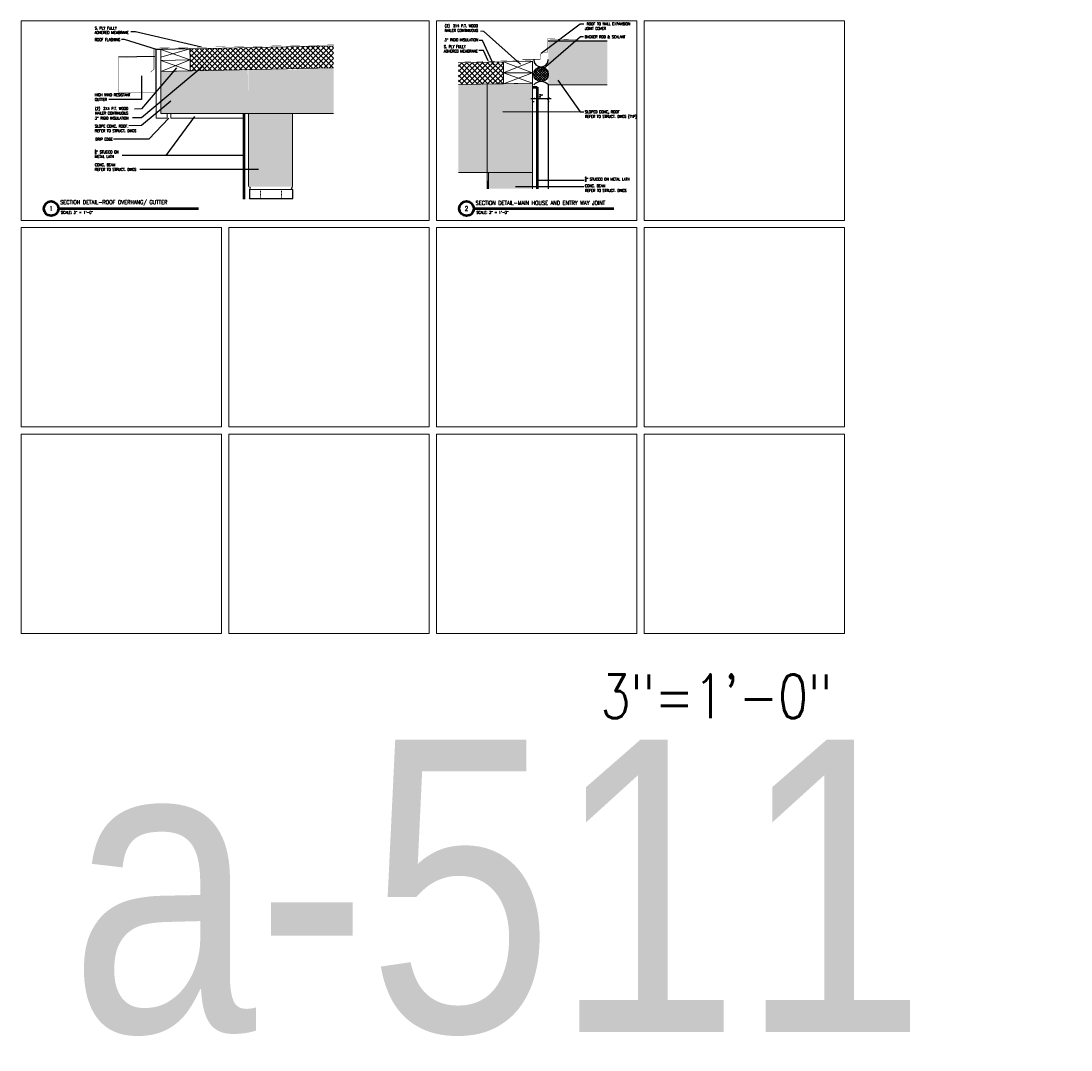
# Model space of a CAD drawing. Header units: inches. Extents: x -3803 to 30266, y -3756 to 4522.
# Tile 47 of 47: x 24659 to 24803, y 3630 to 3771. Entities that reach past the tile are written whole.
import ezdxf
from ezdxf.xclip import XClip

# ---------------------------------------------------------------- set-up
doc = ezdxf.new("R2010")
doc.units = ezdxf.units.IN
doc.header["$LTSCALE"] = 0.011
doc.header["$MEASUREMENT"] = 0
doc.header["$XCLIPFRAME"] = 0
doc.header["$PDMODE"] = 1
doc.linetypes.add('DGN Style 3', pattern=[2.233833, 1.595595, -0.638238])
doc.layers.get('0').update_dxf_attribs({"linetype": 'CONTINUOUS'})
doc.layers.get('Defpoints').update_dxf_attribs({"linetype": 'CONTINUOUS'})
for name, color, linetype in [('A-elev-8', 8, 'CONTINUOUS'), ('Flashing', 5, 'CONTINUOUS'), ('Hatch', 254, 'CONTINUOUS'), ('TEXT', 2, 'CONTINUOUS')]:
    doc.layers.add(name, color=color, linetype=linetype)
for name, color, linetype, lineweight in [('A-STRC-IDEN-48', 144, 'CONTINUOUS', 50), ('DIM', 4, 'CONTINUOUS', 13), ('G-NOTE', 134, 'CONTINUOUS', 18), ('G-PEN0', 174, 'CONTINUOUS', 13), ('G-PEN1', 214, 'CONTINUOUS', 18), ('G-PEN2', 8, 'CONTINUOUS', 25), ('G-PEN3', 2, 'CONTINUOUS', 35), ('G-PEN4', 4, 'CONTINUOUS', 50)]:
    doc.layers.add(name, color=color, linetype=linetype, lineweight=lineweight)
doc.layers.add('MS_NONPLOT', color=7, linetype='CONTINUOUS', lineweight=0, plot=False)
doc.styles.add('ROM_SML_004', font='ROMANS.shx', dxfattribs={"width": 0.8, "height": 0.375})
doc.styles.add('ROMANS', font='romans.shx')
doc.styles.add('ROMANS-LRG', font='romans.shx', dxfattribs={"width": 0.75, "height": 0.1875})
doc.styles.add('ROMANS_SML_012', font='ROMANS.shx', dxfattribs={"width": 0.8, "height": 1.125})
doc.dimstyles.new('DIM_004', dxfattribs={"dimscale": 4, "dimtxt": 0.09375, "dimasz": 0.09375, "dimexe": 0.125, "dimexo": 0.09375, "dimgap": 0.03125, "dimtad": 1, "dimdec": 4, "dimrnd": 0.0625, "dimzin": 15, "dimdsep": 46, "dimlunit": 4, "dimtxsty": 'ROMANS', "dimblk1": 'ARCHTICK', "dimblk2": 'ARCHTICK', "dimsah": 1, "dimcen": 0.0625, "dimdle": 0.09375, "dimclrd": 256, "dimclre": 256, "dimclrt": 134, "dimadec": 0, "dimazin": 0, "dimtfac": 1, "dimtdec": 4, "dimtix": 1, "dimtmove": 2, "dimatfit": 3, "dimldrblk": 'ARCHTICK', "dimfxl": 1, "dimtvp": 1.2, "dimfrac": 2, "dimtolj": 1, "dimtzin": 15, "dimarcsym": 0})
doc.dimstyles.new('DIM_004 Leader', dxfattribs={"dimscale": 4, "dimtxt": 0.09375, "dimasz": 0.09375, "dimexe": 0.125, "dimexo": 0.09375, "dimgap": 0.03125, "dimtad": 0, "dimjust": 2, "dimdec": 4, "dimrnd": 0.0625, "dimzin": 15, "dimdsep": 46, "dimlunit": 4, "dimtxsty": 'ROMANS', "dimcen": 0.0625, "dimdle": 0.09375, "dimclrd": 256, "dimclre": 256, "dimclrt": 256, "dimadec": 0, "dimazin": 0, "dimtfac": 1, "dimtdec": 4, "dimtix": 1, "dimtmove": 2, "dimatfit": 3, "dimfxl": 1, "dimtvp": 1.2, "dimfrac": 2, "dimtolj": 1, "dimtzin": 15, "dimarcsym": 0})

# ---------------------------------------------------------------- blocks, each defined once
blk = doc.blocks.new('PT01')
at = {"layer": 'A-elev-8', "ltscale": 10, "true_color": 0xc7c8ca}
h = blk.add_hatch(dxfattribs=at)
h.set_pattern_fill('ANSI37', color=9, scale=2)
h.set_pattern_definition([(45, (-33231.9728, -3415.6839), (-0.1767766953, 0.1767766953), []), (135, (-33231.9728, -3415.6839), (-0.1767766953, -0.1767766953), [])])
h.paths.add_polyline_path([(-214.83, 137.26), (-214.83, 137.68, -0.89861), (-212.85, 137.47, -0.89861)])
at = {"layer": 'G-PEN0', "true_color": 0xc7c8ca}
h = blk.add_hatch(color=9, dxfattribs=at)
h.paths.add_polyline_path([(-214.85, 136), (-214.85, 136), (-214.97, 136), (-214.98, 136)])
h.paths.add_polyline_path([(-212.85, 142), (-212.85, 136), (-194.89, 136), (-194.89, 138.55), (-194.89, 138.97), (-194.89, 139.82), (-194.89, 140.24), (-194.89, 142)])
h.paths.add_polyline_path([(-215.01, 136.01), (-221.05, 136.01), (-221.07, 126.01), (-215, 126.01)])
for points in [[(-241.17, 135.71), (-215, 136.25), (-215.01, 124.01), (-241.14, 124.01)], [(-0.11, 130), (-11.99, 129.74), (-11.99, 124.01), (0.01, 124.01)], [(-0.03, 130.01), (0.01, 130.01), (6.05, 130.01), (6, 114.01), (0, 114.01)], [(26.13, 130.55), (5.88, 130.01), (5.88, 124.01), (26, 124.01)]]:
    blk.add_hatch(color=9, dxfattribs=at).paths.add_polyline_path(points)
at = {"layer": 'G-PEN0', "ltscale": 10, "true_color": 0xc7c8ca}
blk.add_hatch(color=9, dxfattribs=at).paths.add_polyline_path([(-215, 114.01), (-221.05, 114.01), (-221.05, 124.01), (-215, 124.01)])
at = {"layer": 'Hatch', "ltscale": 10, "true_color": 0xc7c8ca}
h = blk.add_hatch(dxfattribs=at)
h.set_pattern_fill('ANSI37', color=9, scale=4)
h.set_pattern_definition([(45, (-24592.8094, -3644.72453), (-0.353553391, 0.353553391), []), (135, (-24592.8094, -3644.72453), (-0.353553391, -0.353553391), [])])
edge = h.paths.add_edge_path()
edge.add_line((-241.17, 135.71), (-219, 136.17))
edge.add_line((-219, 136.17), (-219, 139.17))
edge.add_line((-219, 139.17), (-241.17, 138.63))
h = blk.add_hatch(dxfattribs=at)
h.set_pattern_fill('ANSI37', color=9, scale=4)
h.set_pattern_definition([(45, (-24253.9294, -3648.3288), (-0.353553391, 0.353553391), []), (135, (-24253.9294, -3648.3288), (-0.353553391, -0.353553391), [])])
h.paths.add_polyline_path([(-7.99, 132.84), (26.13, 133.55), (26.13, 130.55), (-7.99, 129.84)])
at = {"ltscale": 10}
blk.add_line((0.19, 112.38), (6, 112.38), dxfattribs=at)
at = {"layer": 'A-elev-8', "ltscale": 10}
blk.add_circle((-213.85, 137.47), 1, dxfattribs=at)
for centre, radius, start, end in [((-213.85, 139.47), 1, 180, 0), ((-213.85, 135.1), 1.35, 41.9093, 137.7188)]:
    blk.add_arc(centre, radius, start, end, dxfattribs=at)
at = {"layer": 'DIM', "ltscale": 10}
for p, q in [((-212.85, 142.01), (-194.89, 142.01)), ((-212.85, 142), (-194.89, 142)), ((-215, 139.26), (-219, 137.67)), ((-219, 139.17), (-215, 137.67)), ((-215, 137.67), (-219, 136.17)), ((-219, 137.67), (-215, 136.25)), ((-241.17, 135.71), (-215, 136.25)), ((-215, 136.25), (-215, 124.01)), ((-212.85, 136.01), (-194.89, 136.01)), ((-7.99, 132.84), (26.13, 133.55)), ((-12.61, 123.38), (-12.61, 132.76)), ((-12.61, 132.76), (-11.99, 132.76)), ((-8.02, 132.84), (-11.99, 131.74)), ((-11.99, 132.76), (-7.99, 131.34)), ((-7.99, 131.34), (-11.99, 129.74)), ((-11.99, 131.25), (-7.99, 129.84)), ((-11.99, 129.76), (26.13, 130.55)), ((-11.99, 124.01), (-11.99, 129.76)), ((-241.17, 124.01), (-215.01, 124.01)), ((26, 124.01), (-11.99, 124.01)), ((-11.11, 123.38), (-11.11, 124.01)), ((-10.61, 123.38), (-10.61, 124.01)), ((0.01, 114.01), (0.01, 124.01)), ((6, 114.01), (6, 124)), ((-11.11, 123.38), (-12.61, 123.38)), ((-0.61, 123.38), (-10.61, 123.38))]:
    blk.add_line(p, q, dxfattribs=at)
for points in [[(-215, 139.27), (-219, 139.17), (-219, 137.67), (-215, 137.67)], [(-215, 137.67), (-219, 137.67), (-219, 136.17), (-215, 136.25)], [(-8.02, 132.84), (-11.99, 132.76), (-11.99, 131.25), (-7.99, 131.34)], [(-7.99, 131.34), (-11.99, 131.25), (-11.99, 129.74), (-7.99, 129.84)], [(-221.07, 114.01), (-215, 114.01), (-215, 124.01), (-221.05, 124.01)], [(-215, 114.01), (-221.05, 114.01), (-221.05, 124.01), (-215, 124.01)]]:
    blk.add_lwpolyline(points, close=True, dxfattribs=at)
blk.add_lwpolyline([(-241.17, 135.71), (-219, 136.17), (-219, 139.17), (-241.17, 138.63)], dxfattribs=at)
at = {"layer": 'DIM', "ltscale": 10, "flags": 128}
blk.add_lwpolyline([(-221.22, 136.01), (-221.22, 87.88), (-220.26, 87.88)], dxfattribs=at)
at = {"layer": 'Flashing', "const_width": 0.0239}
for points in [[(-212.85, 142.15), (-194.86, 142.15)], [(-241.17, 138.68), (-214.85, 139.41)], [(-214.85, 139.41), (-214.85, 88)], [(-12.89, 132.97), (26.22, 133.67)]]:
    blk.add_lwpolyline(points, dxfattribs=at)
at = {"layer": 'G-PEN0', "flags": 128}
blk.add_lwpolyline([(0.14, 112.38), (6, 112.38), (6, 113.61), (0.14, 113.61)], close=True, dxfattribs=at)
at = {"layer": 'G-PEN1', "linetype": 'Continuous'}
for p, q in [((0.14, 113.61), (6, 113.61)), ((6, 112.39), (0.14, 112.39)), ((6, 112.39), (0.14, 112.39)), ((6, 112.38), (0.14, 112.38)), ((6, 112.38), (0.14, 112.38))]:
    blk.add_line(p, q, dxfattribs=at)
at = {"layer": 'G-PEN1', "linetype": 'DGN Style 3'}
for p, q in [((1.64, 113.61), (1.64, 112.38)), ((4.5, 113.61), (4.5, 112.38))]:
    blk.add_line(p, q, dxfattribs=at)
at = {"layer": 'G-PEN2'}
for p, q in [((-212.85, 136), (-212.85, 4)), ((0.14, 113.61), (0.14, 112.38)), ((6, 113.61), (6, 112.38))]:
    blk.add_line(p, q, dxfattribs=at)
for centre, radius, start, end in [((0.05, 113.8), 0.208, 295.4761, 64.5239), ((0.05, 113.8), 0.208, 295.4761, 64.5239), ((0.05, 113.8), 0.208, 295.4761, 64.5239), ((0.05, 113.8), 0.208, 295.4761, 64.5239), ((-0.39, 112.01), 0.654, 324.9983, 35.0017), ((-0.39, 112.01), 0.654, 324.9983, 35.0017), ((-0.39, 112.01), 0.654, 324.9983, 35.0017), ((-0.39, 112.01), 0.654, 324.9983, 35.0017)]:
    blk.add_arc(centre, radius, start, end, dxfattribs=at)
at = {"layer": 'G-PEN2', "extrusion": (0, 0, -1)}
for centre, radius, start, end in [((-6.09, 113.8), 0.208, 295.4761, 64.5239), ((-6.09, 113.8), 0.208, 295.4761, 64.5239), ((-6.09, 113.8), 0.208, 295.4761, 64.5239), ((-6.09, 113.8), 0.208, 295.4761, 64.5239), ((-6.54, 112.01), 0.654, 324.9983, 35.0017), ((-6.54, 112.01), 0.654, 324.9983, 35.0017), ((-6.54, 112.01), 0.654, 324.9983, 35.0017), ((-6.54, 112.01), 0.654, 324.9983, 35.0017)]:
    blk.add_arc(centre, radius, start, end, dxfattribs=at)
at = {"layer": 'G-PEN4'}
for p, q in [((-215, 135.71), (-214.38, 135.71)), ((-214.38, 135.71), (-214.38, 87.75)), ((-0.61, 87.75), (-0.61, 124.01))]:
    blk.add_line(p, q, dxfattribs=at)
at = {"layer": 'G-PEN4', "const_width": 0.0239}
for points in [[(-212.98, 140.48), (-212.97, 142.28)], [(-208.96, 142.2), (-212.97, 142.3)], [(-213.96, 139.48), (-215.98, 139.48)], [(-17.77, 130.72), (-17.77, 126.88), (-12.77, 126.88), (-12.78, 132.75)], [(-13.37, 129.68), (-12.93, 130.09), (-12.92, 132.85)], [(-7.99, 132.95), (-12.93, 132.85)], [(-8, 132.84), (-12.78, 132.75)]]:
    blk.add_lwpolyline(points, dxfattribs=at)
for points in [[(-213.96, 139.48), (-213.96, 139.98, -0.414214), (-213.46, 140.48), (-212.96, 140.48)], [(-17.38, 131.6), (-16.77, 131.6, 0.86034), (-16.77, 131.72), (-17.77, 131.72), (-17.77, 130.72)]]:
    blk.add_lwpolyline(points, format="xyb", dxfattribs=at)
at = {"layer": 'Hatch', "color": 9, "ltscale": 10, "true_color": 0xc7c8ca}
blk.add_line((-12.77, 131.81), (-17.77, 131.72), dxfattribs=at)
blk = doc.blocks.new('_ArchTick')
at = {"color": 0, "linetype": 'ByBlock', "const_width": 0.15}
blk.add_lwpolyline([(-0.5, -0.5), (0.5, 0.5)], dxfattribs=at)
blk = doc.blocks.new('*D310')
at = {"lineweight": -2, "ltscale": 10, "transparency": 16777216}
for p, q in [((24728.86, 3760.2), (24731.61, 3760.2)), ((24729.23, 3759.83), (24729.23, 3759.7)), ((24731.24, 3759.83), (24731.24, 3759.7))]:
    blk.add_line(p, q, dxfattribs=at)
at = {"layer": 'Defpoints', "color": 0, "ltscale": 10, "transparency": 16777216}
for p in [(24729.23, 3760.2), (24731.24, 3760.2), (24731.24, 3760.2)]:
    blk.add_point(p, dxfattribs=at)
at = {"lineweight": -2, "ltscale": 10, "transparency": 16777216, "xscale": 0.375, "yscale": 0.375, "zscale": 0.375, "rotation": 180}
blk.add_blockref('_ArchTick', (24729.23, 3760.2), dxfattribs=at)
at = {"lineweight": -2, "ltscale": 10, "transparency": 16777216, "xscale": 0.375, "yscale": 0.375, "zscale": 0.375}
blk.add_blockref('_ArchTick', (24731.24, 3760.2), dxfattribs=at)
at = {"color": 134, "ltscale": 10, "transparency": 16777216, "insert": (24730.24, 3760.55), "char_height": 0.375, "attachment_point": 5, "style": 'ROMANS'}
blk.add_mtext('\\A1;2"', dxfattribs=at)

msp = doc.modelspace()

# ---------------------------------------------------------------- linework, layer by layer
at = {"layer": 'A-STRC-IDEN-48'}
for p, q in [((24664.2513453, 3745.1328589), (24683.3890915, 3745.1328589)), ((24721.0513449, 3745.1328589), (24740.1890911, 3745.1328589))]:
    msp.add_line(p, q, dxfattribs=at)
for centre in [(24663.2513453, 3745.1328589), (24720.0513449, 3745.1328589)]:
    msp.add_circle(centre, 1, dxfattribs=at)
at = {"layer": 'G-NOTE'}
msp.add_lwpolyline([(24727.4515212, 3764.8800841), (24722.3893424, 3769.3947683), (24721.9600361, 3769.3947683)], dxfattribs=at)
msp.add_solid([(24727.3195066, 3765.1625342), (24727.4646322, 3764.8111515), (24727.2133893, 3765.0964728)], dxfattribs=at)
at = {"layer": 'G-PEN3', "ltscale": 10, "const_width": 0.0625}
for points in [[(24731.1210798, 3768.317296), (24731.1114477, 3766.5223102)], [(24735.1239923, 3768.2402338), (24731.1210766, 3768.3385054)], [(24682.2602158, 3766.9596658), (24677.4694932, 3766.873166), (24677.4694932, 3760.9940277), (24672.4807876, 3760.9940277), (24672.4807876, 3765.8419189), (24673.4807876, 3765.8431729)], [(24676.8814549, 3763.7915747), (24677.3173968, 3764.205545), (24677.3280438, 3766.9715699), (24682.2618882, 3767.0668303)], [(24727.6935819, 3765.5440247), (24730.1294448, 3765.5355095)]]:
    msp.add_lwpolyline(points, dxfattribs=at)
msp.add_lwpolyline([(24730.1294448, 3765.5223102), (24730.1294448, 3766.0223102, -0.4142135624), (24730.6294448, 3766.5223102), (24731.1294448, 3766.5223102)], format="xyb", dxfattribs=at)
at = {"layer": 'MS_NONPLOT'}
for points in [[(24659.1358032, 3770.784718), (24714.9358032, 3770.784718), (24714.9358032, 3743.5189699), (24659.1358032, 3743.5189699)], [(24715.9358028, 3770.784718), (24743.3358028, 3770.784718), (24743.3358028, 3743.5189699), (24715.9358028, 3743.5189699)], [(24744.3358024, 3770.784718), (24771.7358024, 3770.784718), (24771.7358024, 3743.5189699), (24744.3358024, 3743.5189699)], [(24659.1358032, 3742.5189699), (24686.5358032, 3742.5189699), (24686.5358032, 3715.2689699), (24659.1358032, 3715.2689699)], [(24687.5358032, 3742.5189699), (24714.9358032, 3742.5189699), (24714.9358032, 3715.2689699), (24687.5358032, 3715.2689699)], [(24715.9358028, 3742.5189699), (24743.3358028, 3742.5189699), (24743.3358028, 3715.2689699), (24715.9358028, 3715.2689699)], [(24744.3358024, 3742.5189699), (24771.7358024, 3742.5189699), (24771.7358024, 3715.2689699), (24744.3358024, 3715.2689699)], [(24659.1358032, 3714.2689699), (24686.5358032, 3714.2689699), (24686.5358032, 3687.0189699), (24659.1358032, 3687.0189699)], [(24687.5358032, 3714.2689699), (24714.9358032, 3714.2689699), (24714.9358032, 3687.0189699), (24687.5358032, 3687.0189699)], [(24715.9358028, 3714.2689699), (24743.3358028, 3714.2689699), (24743.3358028, 3687.0189699), (24715.9358028, 3687.0189699)], [(24744.3358024, 3714.2689699), (24771.7358024, 3714.2689699), (24771.7358024, 3687.0189699), (24744.3358024, 3687.0189699)]]:
    msp.add_lwpolyline(points, close=True, dxfattribs=at)

# ---------------------------------------------------------------- block references
ref = msp.add_blockref('PT01', (24690.2500972, 3634.1182086))
XClip(ref).set_block_clipping_path([(-24.0914860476, 112.292462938), (11.6265101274, 163.253547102)])
ref = msp.add_blockref('PT01', (24944.0873567, 3626.0382525))
XClip(ref).set_block_clipping_path([(-225.1498309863, 121.7951289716), (-204.7966691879, 153.3608283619)])

# ---------------------------------------------------------------- texts
at = {"layer": 'A-STRC-IDEN-48', "char_height": 0.375, "width": 18.790885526, "attachment_point": 4, "line_spacing_factor": 0.903611, "style": 'ROMANS_SML_012'}
for s, insert in [('\\A1;\\pxsm1;{\\H1.5x;SECTION DETAIL-ROOF OVERHANG/ GUTTER}', (24664.4976374, 3745.9062088)), ('\\A1;\\pxsm1;{\\H1.5x;SECTION DETAIL-MAIN HOUSE AND ENTRY WAY JOINT}', (24721.297637, 3745.9062088))]:
    msp.add_mtext(s, dxfattribs=dict(at, insert=insert))
at = {"layer": 'G-NOTE', "char_height": 0.375, "attachment_point": 1, "style": 'ROM_SML_004'}
for s, width, heights, insert in [('\\pxi-3,l4,t4;(2)^I2X4 P.T. WOOD\\PNAILER CONTINUOUS', 7.341868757, [0], (24716.7097198, 3770.3128919)), (' ROOF TO WALL EXPANSION JOINT COVER', 7.341868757, [0], (24736.2420193, 3770.5705855)), ('S. PLY FULLY\\PADHERED MEMBRANE', 7.341868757, [0], (24669.2112781, 3770.0082781)), ('BACKER ROD & SEALANT', 5.891530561, [0], (24736.2241544, 3768.8037849)), ('ROOF FLASHING', 7.341868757, [0], (24669.2112781, 3768.4178588)), ('S. PLY FULLY\\PADHERED MEMBRANE', 7.341868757, [0], (24716.9500365, 3767.4633568)), ('3" RIGID INSULATION', 7.341868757, [0], (24717.0455703, 3768.4008266)), ('HIGH WIND RESISTANT\\PGUTTER', 7.341868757, [0], (24669.2418743, 3760.8635435)), ('\\pxi-3,l4,t4;(2)^I2X4 P.T. WOOD\\PNAILER CONTINUOUS', 7.341868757, [0], (24668.8906336, 3758.9946899)), ('3" RIGID INSULATION', 7.341868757, [0], (24669.2313948, 3757.6858454)), ('SLOPED CONC, ROOF\\PREFER TO STRUCT. DWGS (TYP)', 7.341868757, [0], (24736.2420193, 3758.5454019)), ('SLOPE CONC. ROOF.\\PREFER TO STRUCT. DWGS', 7.341868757, [1.6540089], (24669.2396905, 3756.5903033)), ('DRIP EDGE', 7.341868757, [0], (24669.2972116, 3754.794752)), ('\\A1;{\\H0.7x;\\S5/8;}" STUCCO ON\\PMETAL LATH ', 7.341868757, [0], (24669.2396905, 3753.1787301)), ('CONC. BEAM\\PREFER TO STRUCT. DWGS ', 7.341868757, [0], (24669.2396905, 3751.2970957)), ('\\A1;{\\H0.7x;\\S5/8;}" STUCCO ON METAL LATH ', 7.341868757, [0], (24736.252109, 3749.4587791)), ('CONC. BEAM\\PREFER TO STRUCT. DWGS ', 7.341868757, [0], (24736.252109, 3748.4221185))]:
    msp.add_mtext_dynamic_manual_height_columns(s, width=width, gutter_width=1.875, heights=heights, dxfattribs=dict(at, insert=insert))
at = {"layer": 'G-NOTE', "line_spacing_factor": 0.903611, "style": 'ROMANS_SML_012'}
for s, insert, char_height, attachment_point in [('\\A1;1', (24663.2513453, 3745.1328589), 0.625, 5), ('\\A1;SCALE: 3" = 1\'-0"', (24664.598206, 3744.6057896), 0.375, 4), ('\\A1;2', (24720.0513449, 3745.1328589), 0.625, 5), ('\\A1;SCALE: 3" = 1\'-0"', (24721.3982056, 3744.6057896), 0.375, 4)]:
    msp.add_mtext(s, dxfattribs=dict(at, insert=insert, char_height=char_height, attachment_point=attachment_point))
at = {"layer": 'MS_NONPLOT', "style": 'ROMANS-LRG', "width": 0.8}
msp.add_text('3"=1\'-0"', height=6, dxfattribs=at).set_placement((24738.3792853, 3675.4067664))
at = {"layer": 'TEXT', "color": 2, "insert": (24665.8070735, 3672.4952908), "char_height": 39.978878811, "width": 1371.580484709, "attachment_point": 1}
msp.add_mtext('{\\fTechnic|b0|i0|c2|p2;a-511 }', dxfattribs=at)

# ---------------------------------------------------------------- dimensions: what is measured, and where the dimension line sits
at = {"ltscale": 10}
dim = msp.add_linear_dim(base=(24731.2375531, 3760.2019972), p1=(24729.2336742, 3760.2019972), p2=(24731.2375531, 3760.2019972), dimstyle='DIM_004', dxfattribs=at)
dim.commit()
dim.dimension.update_dxf_attribs({"geometry": '*D310', "text_midpoint": (24730.2356136, 3760.5502114)})

# ---------------------------------------------------------------- leaders
at = {"layer": 'G-NOTE'}
for points in [[(24730.2758914, 3766.3758636), (24735.6135272, 3770.4071417), (24736.1026813, 3770.4071417)], [(24683.8292235, 3767.2044217), (24674.7908342, 3769.298934), (24674.1601135, 3769.2911575)], [(24677.6574202, 3766.8763323), (24673.2653673, 3768.2544149), (24672.8920788, 3768.2544149)], [(24723.7801516, 3764.7473604), (24722.2517555, 3768.1205604), (24721.7626013, 3768.1205604)], [(24730.2375491, 3763.9948725), (24735.6247549, 3768.6819662), (24736.0668728, 3768.6796867)], [(24723.0200754, 3765.3160798), (24722.3776101, 3766.7699914), (24721.7468894, 3766.7622149)], [(24684.0331187, 3764.6003454), (24675.607425, 3757.5517302), (24674.3800806, 3757.5390353)], [(24675.6082143, 3763.2692071), (24675.607425, 3760.0581077), (24671.1361015, 3760.028779)], [(24680.3809667, 3764.3743627), (24675.607425, 3758.7567472), (24674.6540068, 3758.7274186)], [(24732.5425236, 3762.6702149), (24735.6135272, 3758.381958), (24736.1026813, 3758.381958)], [(24679.6323755, 3759.8249836), (24675.5994224, 3756.4711744), (24673.894065, 3756.4518581)], [(24679.32915, 3757.4996994), (24676.6033328, 3754.6313082), (24671.7773197, 3754.6313082)], [(24682.8443606, 3757.7183811), (24678.9512342, 3752.3707565), (24672.9890511, 3752.3707565)], [(24725.0352437, 3758.3904868), (24735.6236169, 3758.381958), (24736.1127711, 3758.381958)], [(24689.6352158, 3752.3661432), (24678.9512342, 3752.3707565), (24672.9890511, 3752.3707565)], [(24691.6212406, 3750.4834167), (24681.2463025, 3750.4891221), (24675.4067082, 3750.4891221)], [(24729.7302127, 3749.0225463), (24735.6236169, 3748.9978867), (24736.1127711, 3748.9978867)], [(24726.7559271, 3748.1384855), (24735.6236169, 3748.1651745), (24736.1127711, 3748.1470729)]]:
    msp.add_leader(points, dimstyle='DIM_004 Leader', override={"dimgap": 0.03125, "dimtad": 0}, dxfattribs=at)

doc.saveas('drawing.dxf')
